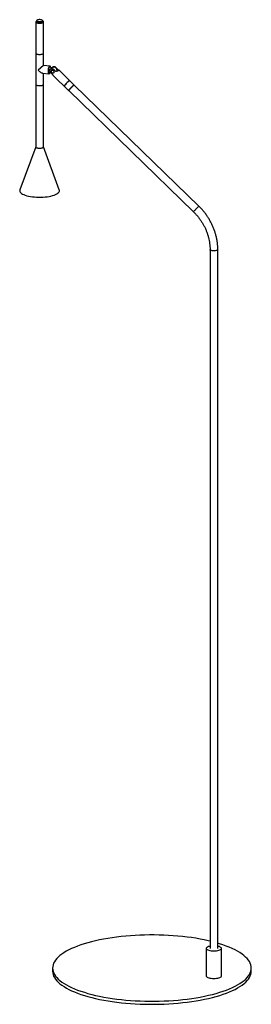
# Paper-space layout '_Dimétrica' of a CAD drawing. Header units: millimetres. Extents: x -200 to 150, y -50 to 1436.
import ezdxf

# ---------------------------------------------------------------- set-up
doc = ezdxf.new("R2010")
doc.units = ezdxf.units.MM

psp = doc.layouts.new('_Dimétrica')

# ---------------------------------------------------------------- linework, layer by layer
at = {"color": 7, "linetype": 'Continuous', "lineweight": 25}
for p, q in [((-175.5, 1432.7), (-175.5, 1244.1)), ((-174.1, 1434.6), (-174.1, 1432.7)), ((-165.1, 1432.7), (-165.1, 1434.6)), ((-163.8, 1367.1), (-163.8, 1432.7)), ((-163.8, 1367.1), (-171.7, 1360.1)), ((-165.3, 1355.5), (-155.6, 1354.3)), ((-154.1, 1365.9), (-163.8, 1367.1)), ((-163.8, 1244.1), (-163.8, 1355.3)), ((-156.3, 1356.3), (-152.4, 1355.8)), ((-150.8, 1363.6), (-155.3, 1364.2)), ((-153.2, 1356.5), (-149.6, 1353)), ((-145.1, 1357.9), (-148.7, 1361.4)), ((-145.5, 1364.2), (-142, 1360.7)), ((-143.4, 1358.2), (-143.3, 1359.3)), ((-143.3, 1359.3), (-142, 1360.7)), ((-117.7, 1337.7), (-140.8, 1360.2)), ((-148.9, 1351.8), (-125.9, 1329.3)), ((-117.7, 1337.2), (-117.7, 1337.7)), ((-125.9, 1329.3), (-125.3, 1329.3)), ((-125.5, 1329), (62.7, 1146.1)), ((70.9, 1154.5), (-117.4, 1337.4)), ((-175.5, 1244.2), (-199.4, 1179.3)), ((-139.9, 1179.3), (-163.8, 1244.2)), ((87.7, 1089.1), (87.7, 34.4)), ((99.4, 34.4), (99.4, 1089.1)), ((82, 34.4), (82, -7.1)), ((105, -7.1), (105, 34.4)), ((-150, 4.7), (-150, 0)), ((150, 0), (150, 4.7))]:
    psp.add_line(p, q, dxfattribs=at)
at = {"color": 7, "linetype": 'Continuous', "lineweight": 25, "flags": 128}
for points in [[(-174.1, 1433.9), (-174.2, 1433.9), (-175, 1433.5), (-175.4, 1433), (-175.5, 1432.5), (-175.2, 1432), (-174.5, 1431.6), (-173.6, 1431.2), (-172.4, 1431), (-171, 1430.8), (-169.5, 1430.7), (-168.1, 1430.8), (-166.7, 1431), (-165.6, 1431.3), (-164.6, 1431.7), (-164, 1432.1), (-163.8, 1432.6), (-163.9, 1433.1), (-164.4, 1433.6), (-165.1, 1433.9)], [(-170.3, 1436.1), (-171.5, 1435.9), (-172.6, 1435.7), (-173.4, 1435.4), (-174, 1435), (-174.1, 1434.6), (-174, 1434.1), (-173.4, 1433.8), (-172.6, 1433.4), (-171.5, 1433.2), (-170.3, 1433.1), (-169, 1433.1), (-167.8, 1433.2), (-166.7, 1433.4), (-165.9, 1433.8), (-165.3, 1434.2), (-165.1, 1434.6), (-165.3, 1435), (-165.9, 1435.4), (-166.7, 1435.7), (-167.8, 1435.9), (-169, 1436.1), (-170.3, 1436.1)], [(-174.1, 1432.7), (-174.1, 1432.7), (-174, 1432.3), (-173.4, 1431.9), (-172.6, 1431.5), (-171.5, 1431.3), (-170.3, 1431.2), (-169, 1431.2), (-167.8, 1431.3), (-166.7, 1431.6), (-165.9, 1431.9), (-165.3, 1432.3), (-165.1, 1432.7)], [(-175.5, 1385.5), (-175.5, 1385.4), (-175.2, 1384.9), (-174.5, 1384.5), (-173.6, 1384.1), (-172.4, 1383.8), (-171, 1383.6), (-169.5, 1383.6), (-168.1, 1383.7), (-166.7, 1383.9), (-165.6, 1384.1), (-164.6, 1384.5), (-164, 1385), (-163.8, 1385.5), (-163.8, 1385.5)], [(-175.5, 1385.5), (-175.5, 1385.5), (-175.3, 1385), (-174.7, 1384.6), (-173.9, 1384.2), (-172.7, 1383.9), (-171.4, 1383.7), (-169.9, 1383.6), (-168.5, 1383.6), (-167.1, 1383.8), (-165.9, 1384.1), (-164.9, 1384.4), (-164.2, 1384.9)], [(-164.2, 1384.9), (-163.8, 1385.3), (-163.8, 1385.5)], [(-171.7, 1360.1), (-170.7, 1359), (-169.6, 1358), (-168.5, 1357.2), (-167.5, 1356.4), (-166.5, 1355.9), (-165.7, 1355.6), (-165.3, 1355.5)], [(-152.9, 1363.9), (-153, 1364.4), (-153.3, 1365.2), (-153.7, 1365.7), (-154.2, 1365.9), (-154.7, 1365.7), (-155.2, 1365.2), (-155.7, 1364.3), (-156.1, 1363.2), (-156.5, 1361.9), (-156.7, 1360.4), (-156.9, 1359), (-156.9, 1357.6), (-156.7, 1356.4), (-156.5, 1355.4), (-156.1, 1354.7), (-155.7, 1354.3), (-155.2, 1354.3), (-154.7, 1354.7), (-154.2, 1355.4), (-153.9, 1356)], [(-153.3, 1363.9), (-153.6, 1364.6), (-154, 1365), (-154.5, 1365), (-154.9, 1364.7), (-155.4, 1364), (-155.8, 1363.1), (-156.2, 1361.9), (-156.4, 1360.6), (-156.6, 1359.2), (-156.6, 1357.9), (-156.4, 1356.8), (-156.2, 1355.9), (-155.8, 1355.4), (-155.4, 1355.1), (-154.9, 1355.3), (-154.5, 1355.8), (-154.3, 1356)], [(-175.5, 1338.4), (-175.3, 1338), (-174.8, 1337.5), (-174, 1337.1), (-172.9, 1336.8)], [(-175.5, 1338.4), (-175.5, 1338.4), (-175.3, 1337.9), (-174.7, 1337.4), (-173.9, 1337), (-172.7, 1336.7), (-171.4, 1336.5), (-169.9, 1336.5), (-168.5, 1336.5), (-167.1, 1336.6), (-165.9, 1336.9), (-164.9, 1337.3), (-164.2, 1337.7)], [(-172.9, 1336.8), (-171.6, 1336.6), (-170.2, 1336.5), (-168.7, 1336.5), (-167.3, 1336.6), (-166, 1336.9), (-165, 1337.2), (-164.3, 1337.6), (-163.9, 1338.1), (-163.8, 1338.4)], [(-164.2, 1337.7), (-163.8, 1338.2), (-163.8, 1338.4)], [(-124.5, 1344.3), (-124.6, 1344.3), (-124.8, 1344.1), (-125.3, 1343.7), (-126.1, 1343), (-126.9, 1342.2), (-127.9, 1341.2), (-128.9, 1340.1), (-129.9, 1339.1), (-130.9, 1338.1), (-131.6, 1337.3), (-132.2, 1336.6), (-132.6, 1336.2), (-132.7, 1336), (-132.7, 1336)], [(-125.9, 1329.3), (-125.9, 1329.3), (-125.8, 1329.5), (-125.4, 1330), (-124.8, 1330.7), (-124, 1331.5), (-123.1, 1332.5), (-122.1, 1333.5), (-121.1, 1334.6), (-120.1, 1335.6), (-119.3, 1336.4), (-118.5, 1337.1), (-118, 1337.5), (-117.8, 1337.7), (-117.7, 1337.7)], [(-117.4, 1337.4), (-117.4, 1337.4), (-117.7, 1337.2), (-118.2, 1336.7), (-118.9, 1336), (-119.8, 1335.2), (-120.8, 1334.2), (-121.8, 1333.2), (-122.8, 1332.1), (-123.7, 1331.1), (-124.5, 1330.3), (-125.1, 1329.6), (-125.4, 1329.2), (-125.5, 1329), (-125.5, 1329)], [(-175.5, 1244.1), (-175.4, 1243.8), (-175.1, 1243.4), (-174.3, 1242.9), (-173.3, 1242.6), (-172.1, 1242.3), (-170.7, 1242.2), (-169.2, 1242.2), (-167.8, 1242.3), (-166.4, 1242.5), (-165.3, 1242.8), (-164.5, 1243.2), (-164, 1243.7), (-163.8, 1244.1)], [(-175.5, 1244.1), (-175.3, 1243.7), (-174.8, 1243.2), (-174, 1242.8), (-172.9, 1242.5)], [(-172.9, 1242.5), (-171.6, 1242.3), (-170.2, 1242.2), (-168.7, 1242.2), (-167.3, 1242.3), (-166, 1242.6), (-165, 1242.9), (-164.3, 1243.4), (-163.9, 1243.8), (-163.8, 1244.1)], [(-199.4, 1179.3), (-199.5, 1179.1), (-199.6, 1178), (-199.4, 1176.9), (-198.9, 1175.9), (-198, 1174.8), (-196.7, 1173.8), (-195.2, 1172.9), (-193.3, 1172), (-191.2, 1171.2), (-188.8, 1170.4), (-186.2, 1169.8), (-183.4, 1169.2), (-180.4, 1168.8), (-177.3, 1168.5), (-174.2, 1168.2), (-170.9, 1168.1), (-167.7, 1168.1), (-164.4, 1168.3), (-161.3, 1168.5), (-158.2, 1168.9), (-155.3, 1169.3), (-152.5, 1169.9), (-150, 1170.6), (-147.6, 1171.3), (-145.6, 1172.2), (-143.8, 1173.1), (-142.3, 1174), (-141.1, 1175), (-140.3, 1176.1), (-139.8, 1177.2), (-139.7, 1178.2), (-139.9, 1179.3), (-139.9, 1179.3)], [(87.7, 45.3), (85.1, 45.9), (79, 47.2), (72.8, 48.4), (66.3, 49.6), (59.8, 50.6), (53, 51.5), (46.2, 52.3), (39.2, 53), (32.2, 53.5), (25.1, 54), (17.9, 54.4), (10.7, 54.6), (3.5, 54.7), (-3.8, 54.7), (-11, 54.6), (-18.2, 54.3), (-25.4, 54), (-32.5, 53.5), (-39.6, 52.9), (-46.5, 52.2), (-53.3, 51.4), (-60.1, 50.5), (-66.6, 49.5), (-73, 48.4), (-79.3, 47.2), (-85.3, 45.8), (-91.2, 44.4), (-96.9, 42.9), (-102.3, 41.3), (-107.5, 39.6), (-112.4, 37.8), (-117.1, 36), (-121.5, 34.1), (-125.6, 32.1), (-129.4, 30), (-132.9, 27.9), (-136.1, 25.7), (-139, 23.5), (-141.6, 21.3), (-143.8, 19), (-145.7, 16.6), (-147.2, 14.3), (-148.5, 11.9), (-149.3, 9.5), (-149.8, 7.1), (-150, 4.7), (-149.8, 2.2), (-149.3, -0.2), (-148.4, -2.6), (-147.2, -4.9), (-145.6, -7.3), (-143.7, -9.6), (-141.4, -11.9), (-138.9, -14.2), (-136, -16.4), (-132.7, -18.6), (-129.2, -20.7), (-125.4, -22.7), (-121.3, -24.7), (-116.8, -26.6), (-112.2, -28.5), (-107.2, -30.3), (-102, -31.9), (-96.6, -33.5), (-90.9, -35), (-85.1, -36.5), (-79, -37.8), (-72.8, -39), (-66.3, -40.1), (-59.8, -41.1), (-53, -42.1), (-53, -42.1)], [(-53, -42.1), (-46.2, -42.9), (-39.2, -43.5), (-32.2, -44.1), (-25.1, -44.6), (-17.9, -44.9), (-10.7, -45.2), (-3.5, -45.3), (3.8, -45.3), (11, -45.2), (18.2, -44.9), (25.4, -44.6), (32.5, -44.1), (39.6, -43.5), (46.5, -42.8), (53.3, -42), (60.1, -41.1), (66.6, -40.1), (73, -39), (79.3, -37.7), (85.3, -36.4), (91.2, -35), (96.9, -33.5), (102.3, -31.9), (107.5, -30.2), (112.4, -28.4), (117.1, -26.6), (121.5, -24.6), (125.6, -22.6), (129.4, -20.6), (132.9, -18.5), (136.1, -16.3), (139, -14.1), (141.6, -11.8), (143.8, -9.5), (145.7, -7.2), (147.2, -4.8), (148.5, -2.5), (149.3, -0.1), (149.8, 2.4), (150, 4.8), (149.8, 7.2), (149.3, 9.6), (148.4, 12), (147.2, 14.4), (145.6, 16.7), (143.7, 19.1), (141.4, 21.4), (138.9, 23.6), (136, 25.8), (132.7, 28), (129.2, 30.1), (125.4, 32.2), (121.3, 34.1), (116.8, 36.1), (112.2, 37.9), (107.2, 39.7), (102, 41.4), (99.4, 42.2)], [(87.7, 37.7), (86.8, 37.5), (85.2, 37.1), (84, 36.5), (83, 35.9), (82.3, 35.3), (82.1, 34.6), (82.1, 33.9), (82.6, 33.2), (83.4, 32.6), (84.5, 32), (86, 31.5), (87.6, 31.1), (89.5, 30.8)], [(89.5, 30.8), (91.5, 30.6), (93.5, 30.6), (95.6, 30.6), (97.6, 30.8), (99.4, 31.1), (101.1, 31.5), (102.5, 32), (103.7, 32.6), (104.5, 33.2), (104.9, 33.9), (105, 34.6), (104.8, 35.3), (104.1, 35.9), (103.2, 36.5), (101.9, 37.1), (100.3, 37.5), (99.4, 37.7)], [(-150, 0), (-150, -0.1), (-149.8, -2.5), (-149.3, -4.9), (-148.4, -7.3), (-147.2, -9.7), (-145.6, -12), (-143.7, -14.4), (-141.4, -16.6), (-138.9, -18.9), (-136, -21.1), (-132.7, -23.3), (-129.2, -25.4), (-125.4, -27.4), (-121.3, -29.4), (-116.8, -31.4), (-112.2, -33.2), (-107.2, -35), (-102, -36.7), (-96.6, -38.3), (-90.9, -39.8), (-85.1, -41.2), (-79, -42.5), (-72.8, -43.7), (-66.3, -44.8), (-59.8, -45.9), (-53, -46.8)], [(-53, -46.8), (-46.2, -47.6), (-39.2, -48.3), (-32.2, -48.8), (-25.1, -49.3), (-17.9, -49.6), (-10.7, -49.9), (-3.5, -50), (3.8, -50), (11, -49.9), (18.2, -49.6), (25.4, -49.3), (32.5, -48.8), (39.6, -48.2), (46.5, -47.5), (53.3, -46.7), (60.1, -45.8), (66.6, -44.8), (73, -43.7), (79.3, -42.4), (85.3, -41.1), (91.2, -39.7), (96.9, -38.2), (102.3, -36.6), (107.5, -34.9), (112.4, -33.1), (117.1, -31.3), (121.5, -29.3), (125.6, -27.4), (129.4, -25.3), (132.9, -23.2), (136.1, -21), (139, -18.8), (141.6, -16.5), (143.8, -14.2), (145.7, -11.9), (147.2, -9.6), (148.5, -7.2), (149.3, -4.8), (149.8, -2.4), (150, 0)], [(82, -7.1), (82.1, -7.6), (82.6, -8.2), (83.4, -8.9), (84.5, -9.5), (86, -10), (87.6, -10.4), (89.5, -10.7)], [(89.5, -10.7), (91.5, -10.8), (93.5, -10.9), (95.6, -10.8), (97.6, -10.7), (99.4, -10.4), (101.1, -10), (102.5, -9.5), (103.7, -8.9), (104.5, -8.3), (104.9, -7.6), (105, -7.1)]]:
    psp.add_lwpolyline(points, dxfattribs=at)
at = {"color": 8, "linetype": 'Continuous', "lineweight": 25, "flags": 128}
for points in [[(70.9, 1154.5), (70.8, 1154.5), (70.6, 1154.3), (70, 1153.8), (69.3, 1153.1), (68.4, 1152.3), (67.5, 1151.3), (66.4, 1150.2), (65.4, 1149.2), (64.5, 1148.2), (63.8, 1147.4), (63.2, 1146.7), (62.8, 1146.3), (62.7, 1146.1), (62.7, 1146.1)], [(99.4, 1089.1), (99.2, 1088.7), (98.7, 1088.2), (97.9, 1087.8), (96.8, 1087.5), (95.4, 1087.3), (94, 1087.2), (92.5, 1087.2), (91.1, 1087.4), (89.9, 1087.6), (88.9, 1088), (88.1, 1088.4), (87.7, 1088.9), (87.7, 1089.1)]]:
    psp.add_lwpolyline(points, dxfattribs=at)
at = {"color": 7, "linetype": 'Continuous', "lineweight": 25}
for centre, radius, start, end in [((-136.7, 1343.2), 21.2, 138.0818, 141.0127), ((-149.6, 1358.1), 2.57, 146.0989, 288.8909), ((-149.2, 1361.4), 2.76, 129.9012, 162.4303), ((-148.3, 1359.3), 5, 0, 122.3429), ((-48.5, 1262.3), 140.9, 135.3399, 136.1655), ((-121.1, 1328.2), 13.9, 133.3201, 146.152), ((-93.2, 1306.2), 49.4, 129.4131, 139.4039)]:
    psp.add_arc(centre, radius, start, end, dxfattribs=at)
for points, knots in [([(-153.2, 1356.5), (-153.4, 1356.7), (-153.5, 1356.9), (-153.8, 1357.3), (-153.9, 1357.5), (-154.1, 1357.9), (-154.2, 1358.1), (-154.3, 1358.6), (-154.3, 1358.8), (-154.3, 1359.2), (-154.3, 1359.4), (-154.2, 1359.9), (-154.2, 1360.1), (-153.9, 1360.7), (-153.7, 1361), (-153.1, 1361.6), (-152.8, 1361.9), (-152.2, 1362.1), (-152, 1362.2), (-151.6, 1362.3), (-151.4, 1362.3), (-151, 1362.4), (-150.7, 1362.3), (-150.3, 1362.3), (-150.1, 1362.2), (-149.7, 1362), (-149.5, 1361.9), (-149.1, 1361.7), (-148.9, 1361.5), (-148.7, 1361.4)], [0, 0, 0, 0, 0.0625, 0.0625, 0.125, 0.125, 0.1875, 0.1875, 0.25, 0.25, 0.3125, 0.3125, 0.375, 0.375, 0.5, 0.5, 0.625, 0.625, 0.6875, 0.6875, 0.75, 0.75, 0.8125, 0.8125, 0.875, 0.875, 0.9375, 0.9375, 1, 1, 1, 1]), ([(-150.1, 1359.9), (-150.3, 1359.9), (-150.5, 1359.9), (-150.9, 1359.9), (-151.1, 1359.8), (-151.4, 1359.7), (-151.6, 1359.6), (-151.9, 1359.5), (-152, 1359.3), (-152.2, 1359.1), (-152.3, 1359), (-152.5, 1358.7), (-152.5, 1358.5), (-152.6, 1358.2), (-152.6, 1358), (-152.6, 1357.7), (-152.6, 1357.5), (-152.5, 1357.4)], [0, 0, 0, 0, 0.125, 0.125, 0.25, 0.25, 0.375, 0.375, 0.5, 0.5, 0.625, 0.625, 0.75, 0.75, 0.875, 0.875, 1, 1, 1, 1]), ([(-150.1, 1359.9), (-149.9, 1359.9), (-149.7, 1359.8), (-149.3, 1359.7), (-149.2, 1359.7), (-149, 1359.6), (-148.9, 1359.5), (-148.7, 1359.3), (-148.7, 1359.3), (-148.5, 1359.1), (-148.4, 1359), (-148.2, 1358.7), (-148.1, 1358.5), (-148, 1358.1), (-147.9, 1357.8), (-147.9, 1357.5), (-147.9, 1357.3), (-147.9, 1357.1), (-148, 1357), (-148, 1356.7), (-148.1, 1356.4), (-148.3, 1356), (-148.4, 1355.9), (-148.6, 1355.6), (-148.7, 1355.6), (-148.9, 1355.4), (-148.9, 1355.4), (-149.1, 1355.3), (-149.2, 1355.3), (-149.4, 1355.2), (-149.5, 1355.2), (-149.8, 1355.1), (-150, 1355.1), (-150.3, 1355.2), (-150.5, 1355.3), (-150.9, 1355.5), (-151.1, 1355.6), (-151.5, 1355.9), (-151.7, 1356), (-152.1, 1356.5), (-152.4, 1356.9), (-152.5, 1357.4)], [0, 0, 0, 0, 0.0625, 0.0625, 0.09375, 0.09375, 0.125, 0.125, 0.15625, 0.15625, 0.1875, 0.1875, 0.25, 0.25, 0.3125, 0.3125, 0.34375, 0.34375, 0.375, 0.375, 0.4375, 0.4375, 0.5, 0.5, 0.53125, 0.53125, 0.5625, 0.5625, 0.59375, 0.59375, 0.625, 0.625, 0.6875, 0.6875, 0.75, 0.75, 0.8125, 0.8125, 0.875, 0.875, 1, 1, 1, 1]), ([(-145.5, 1364.2), (-145.6, 1364.2), (-146, 1364.6), (-146.7, 1365), (-147.7, 1365.2), (-148.8, 1365.1), (-149.6, 1364.7), (-150.2, 1364.2), (-150.4, 1363.9), (-150.5, 1363.7)], [0, 0, 0, 0, 0.054354, 0.229521, 0.406119, 0.58967, 0.7866, 0.914593, 1, 1, 1, 1]), ([(-149.6, 1353), (-149.5, 1352.6), (-149.2, 1352), (-149, 1351.8), (-148.9, 1351.8)], [0, 0, 0, 0, 0.84901, 1, 1, 1, 1]), ([(-148.5, 1355.8), (-148.5, 1355.8), (-148.6, 1355.7), (-148.7, 1355.7), (-148.8, 1355.6)], [0, 0, 0, 0, 0.4751066, 1, 1, 1, 1]), ([(-142, 1360.7), (-141.7, 1360.6), (-141.4, 1360.5), (-141.1, 1360.4), (-141, 1360.3), (-140.8, 1360.2), (-140.8, 1360.1), (-140.7, 1360), (-140.6, 1360), (-140.6, 1359.8), (-140.6, 1359.8), (-140.6, 1359.5), (-140.7, 1359.4), (-140.9, 1359.2), (-141, 1359.1), (-141.3, 1359), (-141.4, 1358.9), (-141.7, 1358.8), (-141.8, 1358.7), (-142.2, 1358.6), (-142.4, 1358.5), (-142.8, 1358.4), (-143, 1358.3), (-143.4, 1358.2), (-143.6, 1358.2), (-144.2, 1358), (-144.7, 1358), (-145.1, 1357.9)], [0, 0, 0, 0, 0.125, 0.125, 0.1875, 0.1875, 0.25, 0.25, 0.3125, 0.3125, 0.375, 0.375, 0.5, 0.5, 0.5625, 0.5625, 0.625, 0.625, 0.6875, 0.6875, 0.75, 0.75, 0.8125, 0.8125, 0.875, 0.875, 1, 1, 1, 1]), ([(-143.3, 1359), (-143.1, 1359.1), (-142.5, 1359.3), (-141.8, 1359.3), (-141.6, 1359.1), (-141.5, 1359)], [0, 0, 0, 0, 0.291797, 0.707297, 1, 1, 1, 1]), ([(62.7, 1146.1), (63.3, 1145.5), (65, 1143.8), (67.8, 1140.8), (70.8, 1137.1), (73.7, 1133.2), (76.3, 1129.1), (78.6, 1124.9), (80.7, 1120.7), (82.6, 1116.3), (84.1, 1111.8), (85.4, 1107.3), (86.4, 1102.8), (87.2, 1098.2), (87.6, 1093.7), (87.7, 1090.6), (87.7, 1089.1)], [0, 0, 0, 0, 0.037927, 0.111891, 0.185861, 0.259828, 0.333792, 0.407756, 0.481725, 0.5557, 0.629687, 0.703689, 0.777713, 0.851766, 0.925854, 1, 1, 1, 1]), ([(99.4, 1089.1), (99.4, 1090), (99.4, 1092.6), (99.1, 1096.8), (98.5, 1101.8), (97.6, 1106.7), (96.4, 1111.7), (94.9, 1116.5), (93.1, 1121.4), (91.1, 1126.1), (88.8, 1130.7), (86.2, 1135.3), (83.4, 1139.6), (80.4, 1143.9), (77.1, 1147.9), (73.9, 1151.5), (71.8, 1153.6), (70.9, 1154.5)], [0, 0, 0, 0, 0.037977, 0.107896, 0.177845, 0.247834, 0.317857, 0.387911, 0.45799, 0.528092, 0.598213, 0.668349, 0.738498, 0.808658, 0.878825, 0.949, 1, 1, 1, 1])]:
    psp.add_open_spline(points, degree=3, knots=knots, dxfattribs=at)

doc.saveas('drawing.dxf')
